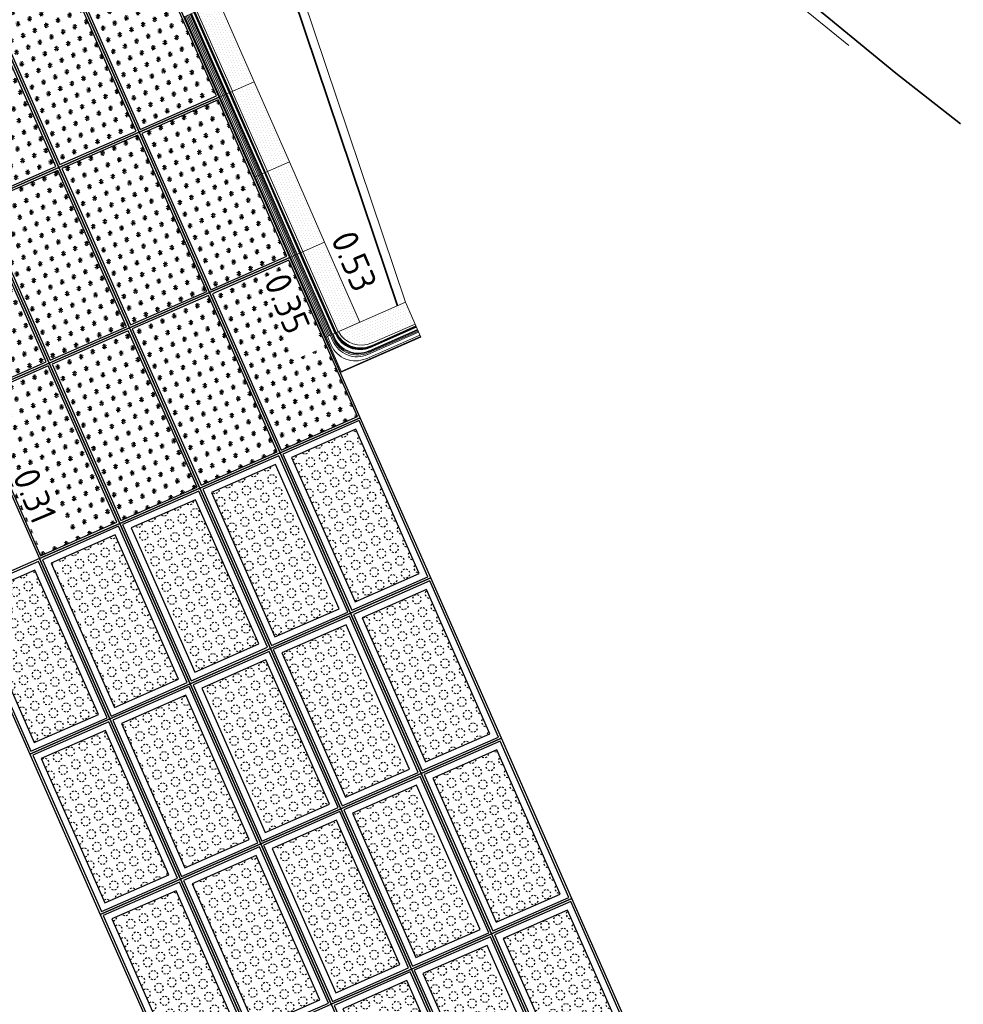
# Model space of a CAD drawing. Header units: metres. Extents: x 5472 to 110055, y 1070 to 521377.
# Tile 11 of 28: x 109171 to 109182, y 521091 to 521102. Entities that reach past the tile are written whole.
import ezdxf

# ---------------------------------------------------------------- set-up
doc = ezdxf.new("R2010")
doc.units = ezdxf.units.M
doc.linetypes.add('VH-OPSLUITBAND-SO', pattern=[10, 4, -2, 2, -2])
doc.linetypes.add('VH-OPSLUITBAND_80X200', pattern=[14, 8, -2, 2, -2])
for name, color, linetype, lineweight in [('N-WE-VH-BEDRIJFSVLOERPLAAT_BETON_SIMBETON-S', 148, 'Continuous', 25), ('N-WE-VH-HOOGTELABEL-T30', 160, 'Continuous', 35), ('N-WE-VH-KANTOPSLUITING_ACHTERKANTBAND-GD', 50, 'Continuous', 50), ('N-WE-VH-KANTOPSLUITING_BUSHALTEBAND-GD', 30, 'Continuous', 50), ('N-WE-VH-KANTOPSLUITING_OPSLUITBAND_100X200-G', 150, 'VH-OPSLUITBAND-SO', 35), ('N-WE-VH-M', 7, 'Continuous', 18)]:
    doc.layers.add(name, color=color, linetype=linetype, lineweight=lineweight)
doc.styles.add('NLCS-ISO', font='NLCS-ISO.ttf')
doc.styles.add('NLCS-ISO-M200-T25', font='NLCS-ISO.ttf', dxfattribs={"height": 0.5})
doc.dimstyles.new('NLCS-M200-T25-PIJL_L2_H2', dxfattribs={"dimscale": 0.2, "dimtxt": 0.5, "dimasz": 2.5, "dimexe": 2, "dimexo": 2, "dimgap": 0.7, "dimtad": 1, "dimrnd": 0.05, "dimzin": 0, "dimdsep": 46, "dimtxsty": 'NLCS-ISO-M200-T25', "dimcen": 0, "dimdle": 2, "dimclrd": 256, "dimclre": 256, "dimclrt": 256, "dimazin": 0, "dimtfac": 1, "dimtofl": 0, "dimtmove": 0, "dimatfit": 3, "dimfxl": 2, "dimfxlon": 1, "dimtfillclr": 256, "dimtolj": 1, "dimtzin": 0, "dimlwd": -1, "dimlwe": -1, "dimarcsym": 0})

# ---------------------------------------------------------------- blocks, each defined once
blk = doc.blocks.new('LEICON-BHB-MIDDEN')
at = {"color": 0, "lineweight": 5}
blk.add_lwpolyline([(0, 0), (1, 0), (1, 0.4343220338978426), (0, 0.4343220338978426)], close=True, dxfattribs=at)
for points in [[(0.0275423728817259, 0.4088983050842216), (0.0275423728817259, 0.4088983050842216)], [(0.0275423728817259, 0.3453389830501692), (0.0275423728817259, 0.3453389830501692)], [(0.04449152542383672, 0.3771186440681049), (0.04449152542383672, 0.3771186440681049)], [(0.05932203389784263, 0.4088983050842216), (0.05932203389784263, 0.4088983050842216)], [(0.05932203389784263, 0.3453389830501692), (0.05932203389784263, 0.3453389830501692)], [(0.07627118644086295, 0.3771186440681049), (0.07627118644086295, 0.3771186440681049)], [(0.09110169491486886, 0.4088983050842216), (0.09110169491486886, 0.4088983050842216)], [(0.09110169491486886, 0.3453389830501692), (0.09110169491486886, 0.3453389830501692)], [(0.1080508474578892, 0.3771186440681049), (0.1080508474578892, 0.3771186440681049)], [(0.1228813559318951, 0.4088983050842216), (0.1228813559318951, 0.4088983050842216)], [(0.1228813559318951, 0.3453389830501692), (0.1228813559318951, 0.3453389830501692)], [(0.1398305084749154, 0.3771186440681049), (0.1398305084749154, 0.3771186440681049)], [(0.1546610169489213, 0.4088983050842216), (0.1546610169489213, 0.4088983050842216)], [(0.1546610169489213, 0.3453389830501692), (0.1546610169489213, 0.3453389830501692)], [(0.1716101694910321, 0.3771186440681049), (0.1716101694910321, 0.3771186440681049)], [(0.1864406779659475, 0.4088983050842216), (0.1864406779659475, 0.4088983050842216)], [(0.1864406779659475, 0.3453389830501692), (0.1864406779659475, 0.3453389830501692)], [(0.2033898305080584, 0.3771186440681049), (0.2033898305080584, 0.3771186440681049)], [(0.2182203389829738, 0.4088983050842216), (0.2182203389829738, 0.4088983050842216)], [(0.2182203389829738, 0.3453389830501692), (0.2182203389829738, 0.3453389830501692)], [(0.2351694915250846, 0.3771186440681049), (0.2351694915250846, 0.3771186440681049)], [(0.25, 0.4088983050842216), (0.25, 0.4088983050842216)], [(0.25, 0.3453389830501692), (0.25, 0.3453389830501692)], [(0.2669491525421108, 0.3771186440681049), (0.2669491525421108, 0.3771186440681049)], [(0.2817796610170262, 0.4088983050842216), (0.2817796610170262, 0.4088983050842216)], [(0.2817796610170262, 0.3453389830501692), (0.2817796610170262, 0.3453389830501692)], [(0.2987288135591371, 0.3771186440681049), (0.2987288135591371, 0.3771186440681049)], [(0.3135593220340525, 0.4088983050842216), (0.3135593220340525, 0.4088983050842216)], [(0.3135593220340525, 0.3453389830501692), (0.3135593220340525, 0.3453389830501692)], [(0.3305084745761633, 0.3771186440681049), (0.3305084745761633, 0.3771186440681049)], [(0.3453389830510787, 0.4088983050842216), (0.3453389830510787, 0.4088983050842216)], [(0.3453389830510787, 0.3453389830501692), (0.3453389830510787, 0.3453389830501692)], [(0.3622881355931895, 0.3771186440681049), (0.3622881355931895, 0.3771186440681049)], [(0.3771186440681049, 0.4088983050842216), (0.3771186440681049, 0.4088983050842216)], [(0.3771186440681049, 0.3453389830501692), (0.3771186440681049, 0.3453389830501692)], [(0.3940677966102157, 0.3771186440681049), (0.3940677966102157, 0.3771186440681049)], [(0.4088983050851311, 0.4088983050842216), (0.4088983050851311, 0.4088983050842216)], [(0.4088983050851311, 0.3453389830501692), (0.4088983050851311, 0.3453389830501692)], [(0.425847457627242, 0.3771186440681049), (0.425847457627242, 0.3771186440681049)], [(0.4406779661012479, 0.4088983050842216), (0.4406779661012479, 0.4088983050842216)], [(0.4406779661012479, 0.3453389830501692), (0.4406779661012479, 0.3453389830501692)], [(0.4576271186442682, 0.3771186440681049), (0.4576271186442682, 0.3771186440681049)], [(0.4724576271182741, 0.4088983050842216), (0.4724576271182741, 0.4088983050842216)], [(0.4724576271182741, 0.3453389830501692), (0.4724576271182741, 0.3453389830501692)], [(0.4894067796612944, 0.3771186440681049), (0.4894067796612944, 0.3771186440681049)], [(0.5042372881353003, 0.4088983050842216), (0.5042372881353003, 0.4088983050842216)], [(0.5042372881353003, 0.3453389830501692), (0.5042372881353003, 0.3453389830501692)], [(0.5211864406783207, 0.3771186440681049), (0.5211864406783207, 0.3771186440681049)], [(0.5360169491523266, 0.4088983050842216), (0.5360169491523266, 0.4088983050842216)], [(0.5360169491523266, 0.3453389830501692), (0.5360169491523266, 0.3453389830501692)], [(0.5529661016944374, 0.3771186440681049), (0.5529661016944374, 0.3771186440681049)], [(0.5677966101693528, 0.4088983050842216), (0.5677966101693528, 0.4088983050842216)], [(0.5677966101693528, 0.3453389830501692), (0.5677966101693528, 0.3453389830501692)], [(0.5847457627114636, 0.3771186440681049), (0.5847457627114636, 0.3771186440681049)], [(0.599576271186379, 0.4088983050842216), (0.599576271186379, 0.4088983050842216)], [(0.599576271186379, 0.3453389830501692), (0.599576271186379, 0.3453389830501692)], [(0.6165254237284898, 0.3771186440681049), (0.6165254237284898, 0.3771186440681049)], [(0.6313559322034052, 0.4088983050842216), (0.6313559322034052, 0.4088983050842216)], [(0.6313559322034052, 0.3453389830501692), (0.6313559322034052, 0.3453389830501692)], [(0.6483050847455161, 0.3771186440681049), (0.6483050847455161, 0.3771186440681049)], [(0.6631355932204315, 0.4088983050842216), (0.6631355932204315, 0.4088983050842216)], [(0.6631355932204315, 0.3453389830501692), (0.6631355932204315, 0.3453389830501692)], [(0.6800847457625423, 0.3771186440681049), (0.6800847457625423, 0.3771186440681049)], [(0.6949152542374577, 0.4088983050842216), (0.6949152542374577, 0.4088983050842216)], [(0.6949152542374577, 0.3453389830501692), (0.6949152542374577, 0.3453389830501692)], [(0.7118644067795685, 0.3771186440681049), (0.7118644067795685, 0.3771186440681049)], [(0.7266949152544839, 0.4088983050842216), (0.7266949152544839, 0.4088983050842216)], [(0.7266949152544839, 0.3453389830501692), (0.7266949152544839, 0.3453389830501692)], [(0.7436440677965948, 0.3771186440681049), (0.7436440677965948, 0.3771186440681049)], [(0.7584745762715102, 0.4088983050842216), (0.7584745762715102, 0.4088983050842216)], [(0.7584745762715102, 0.3453389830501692), (0.7584745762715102, 0.3453389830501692)], [(0.775423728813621, 0.3771186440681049), (0.775423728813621, 0.3771186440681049)], [(0.7902542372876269, 0.4088983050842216), (0.7902542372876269, 0.4088983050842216)], [(0.7902542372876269, 0.3453389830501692), (0.7902542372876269, 0.3453389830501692)], [(0.8072033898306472, 0.3771186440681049), (0.8072033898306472, 0.3771186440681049)], [(0.8220338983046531, 0.4088983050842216), (0.8220338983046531, 0.4088983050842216)], [(0.8220338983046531, 0.3453389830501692), (0.8220338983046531, 0.3453389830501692)], [(0.8389830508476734, 0.3771186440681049), (0.8389830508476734, 0.3771186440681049)], [(0.8538135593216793, 0.4088983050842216), (0.8538135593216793, 0.4088983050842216)], [(0.8538135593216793, 0.3453389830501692), (0.8538135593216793, 0.3453389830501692)], [(0.8707627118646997, 0.3771186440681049), (0.8707627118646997, 0.3771186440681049)], [(0.8855932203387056, 0.4088983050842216), (0.8855932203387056, 0.4088983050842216)], [(0.8855932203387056, 0.3453389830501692), (0.8855932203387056, 0.3453389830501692)], [(0.9025423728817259, 0.3771186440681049), (0.9025423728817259, 0.3771186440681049)], [(0.9173728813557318, 0.4088983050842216), (0.9173728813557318, 0.4088983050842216)], [(0.9173728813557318, 0.3453389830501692), (0.9173728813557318, 0.3453389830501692)], [(0.9343220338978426, 0.3771186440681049), (0.9343220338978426, 0.3771186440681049)], [(0.949152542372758, 0.4088983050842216), (0.949152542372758, 0.4088983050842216)], [(0.949152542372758, 0.3453389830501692), (0.949152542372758, 0.3453389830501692)], [(0.9661016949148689, 0.3771186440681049), (0.9661016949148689, 0.3771186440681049)], [(0.9809322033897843, 0.4088983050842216), (0.9809322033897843, 0.4088983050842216)], [(0.9809322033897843, 0.3453389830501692), (0.9809322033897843, 0.3453389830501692)], [(0.9978813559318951, 0.3771186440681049), (0.9978813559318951, 0.3771186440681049)], [(0.0275423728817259, 0.2817796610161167), (0.0275423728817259, 0.2817796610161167)], [(0.04449152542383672, 0.3135593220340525), (0.04449152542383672, 0.3135593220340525)], [(0.04449152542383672, 0.25), (0.04449152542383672, 0.25)], [(0.05932203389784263, 0.2817796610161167), (0.05932203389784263, 0.2817796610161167)], [(0.07627118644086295, 0.3135593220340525), (0.07627118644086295, 0.3135593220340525)], [(0.07627118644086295, 0.25), (0.07627118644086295, 0.25)], [(0.09110169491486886, 0.2817796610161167), (0.09110169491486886, 0.2817796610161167)], [(0.1080508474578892, 0.3135593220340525), (0.1080508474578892, 0.3135593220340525)], [(0.1080508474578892, 0.25), (0.1080508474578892, 0.25)], [(0.1228813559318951, 0.2817796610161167), (0.1228813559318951, 0.2817796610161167)], [(0.1398305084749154, 0.3135593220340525), (0.1398305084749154, 0.3135593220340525)], [(0.1398305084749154, 0.25), (0.1398305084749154, 0.25)], [(0.1546610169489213, 0.2817796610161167), (0.1546610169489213, 0.2817796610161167)], [(0.1716101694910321, 0.3135593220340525), (0.1716101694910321, 0.3135593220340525)], [(0.1716101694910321, 0.25), (0.1716101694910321, 0.25)], [(0.1864406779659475, 0.2817796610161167), (0.1864406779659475, 0.2817796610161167)], [(0.2033898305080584, 0.3135593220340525), (0.2033898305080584, 0.3135593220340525)], [(0.2033898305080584, 0.25), (0.2033898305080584, 0.25)], [(0.2182203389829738, 0.2817796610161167), (0.2182203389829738, 0.2817796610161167)], [(0.2351694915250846, 0.3135593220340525), (0.2351694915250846, 0.3135593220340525)], [(0.2351694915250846, 0.25), (0.2351694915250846, 0.25)], [(0.25, 0.2817796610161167), (0.25, 0.2817796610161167)], [(0.2669491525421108, 0.3135593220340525), (0.2669491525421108, 0.3135593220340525)], [(0.2669491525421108, 0.25), (0.2669491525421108, 0.25)], [(0.2817796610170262, 0.2817796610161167), (0.2817796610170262, 0.2817796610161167)], [(0.2987288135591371, 0.3135593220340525), (0.2987288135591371, 0.3135593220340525)], [(0.2987288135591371, 0.25), (0.2987288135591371, 0.25)], [(0.3135593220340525, 0.2817796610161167), (0.3135593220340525, 0.2817796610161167)], [(0.3305084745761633, 0.3135593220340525), (0.3305084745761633, 0.3135593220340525)], [(0.3305084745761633, 0.25), (0.3305084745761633, 0.25)], [(0.3453389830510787, 0.2817796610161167), (0.3453389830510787, 0.2817796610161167)], [(0.3622881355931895, 0.3135593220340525), (0.3622881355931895, 0.3135593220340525)], [(0.3622881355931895, 0.25), (0.3622881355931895, 0.25)], [(0.3771186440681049, 0.2817796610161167), (0.3771186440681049, 0.2817796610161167)], [(0.3940677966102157, 0.3135593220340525), (0.3940677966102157, 0.3135593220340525)], [(0.3940677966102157, 0.25), (0.3940677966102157, 0.25)], [(0.4088983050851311, 0.2817796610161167), (0.4088983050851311, 0.2817796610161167)], [(0.425847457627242, 0.3135593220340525), (0.425847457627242, 0.3135593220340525)], [(0.425847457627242, 0.25), (0.425847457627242, 0.25)], [(0.4406779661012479, 0.2817796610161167), (0.4406779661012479, 0.2817796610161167)], [(0.4576271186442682, 0.3135593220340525), (0.4576271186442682, 0.3135593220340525)], [(0.4576271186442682, 0.25), (0.4576271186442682, 0.25)], [(0.4724576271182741, 0.2817796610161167), (0.4724576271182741, 0.2817796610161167)], [(0.4894067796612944, 0.3135593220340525), (0.4894067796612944, 0.3135593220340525)], [(0.4894067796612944, 0.25), (0.4894067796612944, 0.25)], [(0.5042372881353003, 0.2817796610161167), (0.5042372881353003, 0.2817796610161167)], [(0.5211864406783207, 0.3135593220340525), (0.5211864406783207, 0.3135593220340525)], [(0.5211864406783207, 0.25), (0.5211864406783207, 0.25)], [(0.5360169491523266, 0.2817796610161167), (0.5360169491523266, 0.2817796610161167)], [(0.5529661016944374, 0.3135593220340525), (0.5529661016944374, 0.3135593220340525)], [(0.5529661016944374, 0.25), (0.5529661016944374, 0.25)], [(0.5677966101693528, 0.2817796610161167), (0.5677966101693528, 0.2817796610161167)], [(0.5847457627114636, 0.3135593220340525), (0.5847457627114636, 0.3135593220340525)], [(0.5847457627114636, 0.25), (0.5847457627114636, 0.25)], [(0.599576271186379, 0.2817796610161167), (0.599576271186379, 0.2817796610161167)], [(0.6165254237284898, 0.3135593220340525), (0.6165254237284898, 0.3135593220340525)], [(0.6165254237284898, 0.25), (0.6165254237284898, 0.25)], [(0.6313559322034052, 0.2817796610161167), (0.6313559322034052, 0.2817796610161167)], [(0.6483050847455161, 0.3135593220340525), (0.6483050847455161, 0.3135593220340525)], [(0.6483050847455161, 0.25), (0.6483050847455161, 0.25)], [(0.6631355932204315, 0.2817796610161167), (0.6631355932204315, 0.2817796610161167)], [(0.6800847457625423, 0.3135593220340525), (0.6800847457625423, 0.3135593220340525)], [(0.6800847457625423, 0.25), (0.6800847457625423, 0.25)], [(0.6949152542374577, 0.2817796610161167), (0.6949152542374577, 0.2817796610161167)], [(0.7118644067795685, 0.3135593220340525), (0.7118644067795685, 0.3135593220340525)], [(0.7118644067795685, 0.25), (0.7118644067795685, 0.25)], [(0.7266949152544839, 0.2817796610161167), (0.7266949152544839, 0.2817796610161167)], [(0.7436440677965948, 0.3135593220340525), (0.7436440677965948, 0.3135593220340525)], [(0.7436440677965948, 0.25), (0.7436440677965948, 0.25)], [(0.7584745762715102, 0.2817796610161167), (0.7584745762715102, 0.2817796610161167)], [(0.775423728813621, 0.3135593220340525), (0.775423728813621, 0.3135593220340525)], [(0.775423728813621, 0.25), (0.775423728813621, 0.25)], [(0.7902542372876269, 0.2817796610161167), (0.7902542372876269, 0.2817796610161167)], [(0.8072033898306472, 0.3135593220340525), (0.8072033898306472, 0.3135593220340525)], [(0.8072033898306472, 0.25), (0.8072033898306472, 0.25)], [(0.8220338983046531, 0.2817796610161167), (0.8220338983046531, 0.2817796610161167)], [(0.8389830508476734, 0.3135593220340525), (0.8389830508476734, 0.3135593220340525)], [(0.8389830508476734, 0.25), (0.8389830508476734, 0.25)], [(0.8538135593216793, 0.2817796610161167), (0.8538135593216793, 0.2817796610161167)], [(0.8707627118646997, 0.3135593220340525), (0.8707627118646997, 0.3135593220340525)], [(0.8707627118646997, 0.25), (0.8707627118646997, 0.25)], [(0.8855932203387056, 0.2817796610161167), (0.8855932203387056, 0.2817796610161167)], [(0.9025423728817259, 0.3135593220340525), (0.9025423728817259, 0.3135593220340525)], [(0.9025423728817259, 0.25), (0.9025423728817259, 0.25)], [(0.9173728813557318, 0.2817796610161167), (0.9173728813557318, 0.2817796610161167)], [(0.9343220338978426, 0.3135593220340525), (0.9343220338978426, 0.3135593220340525)], [(0.9343220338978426, 0.25), (0.9343220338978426, 0.25)], [(0.949152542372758, 0.2817796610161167), (0.949152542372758, 0.2817796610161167)], [(0.9661016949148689, 0.3135593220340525), (0.9661016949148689, 0.3135593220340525)], [(0.9661016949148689, 0.25), (0.9661016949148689, 0.25)], [(0.9809322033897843, 0.2817796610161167), (0.9809322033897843, 0.2817796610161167)], [(0.9978813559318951, 0.3135593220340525), (0.9978813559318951, 0.3135593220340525)], [(0.9978813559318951, 0.25), (0.9978813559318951, 0.25)], [(1, 0.1631355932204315), (0, 0.1610169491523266)], [(1, 0.1377118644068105), (0, 0.1377118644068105)], [(1, 0.1334745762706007), (0, 0.1334745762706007)], [(1, 0.1292372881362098), (0, 0.1292372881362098)], [(1, 0.1271186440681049), (0, 0.1271186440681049)], [(1, 0.125), (0, 0.125)], [(1, 0.1228813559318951), (0, 0.1228813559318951)], [(0.0275423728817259, 0.2182203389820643), (0.0275423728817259, 0.2182203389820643)], [(0.04449152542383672, 0.1864406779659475), (0.04449152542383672, 0.1864406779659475)], [(0.05932203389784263, 0.2182203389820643), (0.05932203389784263, 0.2182203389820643)], [(0.07627118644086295, 0.1864406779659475), (0.07627118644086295, 0.1864406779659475)], [(0.09110169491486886, 0.2182203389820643), (0.09110169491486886, 0.2182203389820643)], [(0.1080508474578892, 0.1864406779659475), (0.1080508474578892, 0.1864406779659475)], [(0.1228813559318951, 0.2182203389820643), (0.1228813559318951, 0.2182203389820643)], [(0.1398305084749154, 0.1864406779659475), (0.1398305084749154, 0.1864406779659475)], [(0.1546610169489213, 0.2182203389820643), (0.1546610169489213, 0.2182203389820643)], [(0.1716101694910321, 0.1864406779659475), (0.1716101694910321, 0.1864406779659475)], [(0.1864406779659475, 0.2182203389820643), (0.1864406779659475, 0.2182203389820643)], [(0.2033898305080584, 0.1864406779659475), (0.2033898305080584, 0.1864406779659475)], [(0.2182203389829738, 0.2182203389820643), (0.2182203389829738, 0.2182203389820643)], [(0.2351694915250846, 0.1864406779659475), (0.2351694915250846, 0.1864406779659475)], [(0.25, 0.2182203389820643), (0.25, 0.2182203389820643)], [(0.2669491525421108, 0.1864406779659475), (0.2669491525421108, 0.1864406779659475)], [(0.2817796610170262, 0.2182203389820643), (0.2817796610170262, 0.2182203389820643)], [(0.2987288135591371, 0.1864406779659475), (0.2987288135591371, 0.1864406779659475)], [(0.3135593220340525, 0.2182203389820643), (0.3135593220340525, 0.2182203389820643)], [(0.3305084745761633, 0.1864406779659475), (0.3305084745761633, 0.1864406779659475)], [(0.3453389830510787, 0.2182203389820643), (0.3453389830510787, 0.2182203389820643)], [(0.3622881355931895, 0.1864406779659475), (0.3622881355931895, 0.1864406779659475)], [(0.3771186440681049, 0.2182203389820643), (0.3771186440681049, 0.2182203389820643)], [(0.3940677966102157, 0.1864406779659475), (0.3940677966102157, 0.1864406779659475)], [(0.4088983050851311, 0.2182203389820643), (0.4088983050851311, 0.2182203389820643)], [(0.425847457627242, 0.1864406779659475), (0.425847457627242, 0.1864406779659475)], [(0.4406779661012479, 0.2182203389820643), (0.4406779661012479, 0.2182203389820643)], [(0.4576271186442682, 0.1864406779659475), (0.4576271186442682, 0.1864406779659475)], [(0.4724576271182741, 0.2182203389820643), (0.4724576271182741, 0.2182203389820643)], [(0.4894067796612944, 0.1864406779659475), (0.4894067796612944, 0.1864406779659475)], [(0.5042372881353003, 0.2182203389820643), (0.5042372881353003, 0.2182203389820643)], [(0.5211864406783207, 0.1864406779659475), (0.5211864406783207, 0.1864406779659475)], [(0.5360169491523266, 0.2182203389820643), (0.5360169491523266, 0.2182203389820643)], [(0.5529661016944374, 0.1864406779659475), (0.5529661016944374, 0.1864406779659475)], [(0.5677966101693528, 0.2182203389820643), (0.5677966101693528, 0.2182203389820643)], [(0.5847457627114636, 0.1864406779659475), (0.5847457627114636, 0.1864406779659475)], [(0.599576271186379, 0.2182203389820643), (0.599576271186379, 0.2182203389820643)], [(0.6165254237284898, 0.1864406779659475), (0.6165254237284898, 0.1864406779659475)], [(0.6313559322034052, 0.2182203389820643), (0.6313559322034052, 0.2182203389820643)], [(0.6483050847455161, 0.1864406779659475), (0.6483050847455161, 0.1864406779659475)], [(0.6631355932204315, 0.2182203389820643), (0.6631355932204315, 0.2182203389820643)], [(0.6800847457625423, 0.1864406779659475), (0.6800847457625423, 0.1864406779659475)], [(0.6949152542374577, 0.2182203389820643), (0.6949152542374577, 0.2182203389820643)], [(0.7118644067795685, 0.1864406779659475), (0.7118644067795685, 0.1864406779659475)], [(0.7266949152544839, 0.2182203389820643), (0.7266949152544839, 0.2182203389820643)], [(0.7436440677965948, 0.1864406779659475), (0.7436440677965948, 0.1864406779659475)], [(0.7584745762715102, 0.2182203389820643), (0.7584745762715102, 0.2182203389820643)], [(0.775423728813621, 0.1864406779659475), (0.775423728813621, 0.1864406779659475)], [(0.7902542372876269, 0.2182203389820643), (0.7902542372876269, 0.2182203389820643)], [(0.8072033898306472, 0.1864406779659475), (0.8072033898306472, 0.1864406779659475)], [(0.8220338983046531, 0.2182203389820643), (0.8220338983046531, 0.2182203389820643)], [(0.8389830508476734, 0.1864406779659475), (0.8389830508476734, 0.1864406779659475)], [(0.8538135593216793, 0.2182203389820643), (0.8538135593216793, 0.2182203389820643)], [(0.8707627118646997, 0.1864406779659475), (0.8707627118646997, 0.1864406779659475)], [(0.8855932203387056, 0.2182203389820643), (0.8855932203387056, 0.2182203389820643)], [(0.9025423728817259, 0.1864406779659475), (0.9025423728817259, 0.1864406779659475)], [(0.9173728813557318, 0.2182203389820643), (0.9173728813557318, 0.2182203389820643)], [(0.9343220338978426, 0.1864406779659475), (0.9343220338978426, 0.1864406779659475)], [(0.949152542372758, 0.2182203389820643), (0.949152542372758, 0.2182203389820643)], [(0.9661016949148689, 0.1864406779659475), (0.9661016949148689, 0.1864406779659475)], [(0.9809322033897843, 0.2182203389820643), (0.9809322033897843, 0.2182203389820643)], [(0.9978813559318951, 0.1864406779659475), (0.9978813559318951, 0.1864406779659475)], [(1, 0.09322033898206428), (0, 0.09322033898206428)], [(1, 0.08686440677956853), (0, 0.08686440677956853)], [(1, 0.07627118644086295), (0, 0.07627118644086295)], [(1, 0.06144067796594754), (0, 0.06144067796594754)], [(1, 0.04449152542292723), (0, 0.04449152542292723)], [(1, 0.02542372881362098), (0, 0.02542372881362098)], [(1, 0.008474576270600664), (0, 0.008474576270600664)], [(0, 0.006355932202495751), (1, 0.006355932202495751)], [(1, 0.004237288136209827), (0, 0.004237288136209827)], [(0, 0.004237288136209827), (1, 0.004237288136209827)]]:
    blk.add_lwpolyline(points, dxfattribs=at)
blk = doc.blocks.new('LEICON-BHB-EIND-ROND-LINKS')
at = {"color": 0, "lineweight": 5}
for points in [[(0, 0.4364406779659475), (0, 0), (1.002118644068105, 0), (1.002118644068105, 0.4364406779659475)], [(0.1313559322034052, 0.4279661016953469), (0.1313559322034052, 0.4364406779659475)]]:
    blk.add_lwpolyline(points, close=True, dxfattribs=at)
for points in [[(1.002118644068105, 0.008474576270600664), (0.01271186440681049, 0.008474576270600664), (0.01271186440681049, 0.4364406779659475)], [(0.02966101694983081, 0.3262711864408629), (0.02966101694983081, 0.4364406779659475)], [(0.06567796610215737, 0.4364406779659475), (0.06567796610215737, 0.3622881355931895)], [(0.08050847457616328, 0.4364406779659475), (0.08050847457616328, 0.3771186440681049)], [(0.09110169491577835, 0.4364406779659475), (0.09110169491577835, 0.3877118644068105)], [(0.09957627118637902, 0.4364406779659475), (0.09957627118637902, 0.3940677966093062)], [(0.1271186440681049, 0.4364406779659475), (0.1271186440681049, 0.4237288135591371)], [(0.1292372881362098, 0.4364406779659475), (0.1292372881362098, 0.425847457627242)], [(0.1355932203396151, 0.4364406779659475), (0.1355932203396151, 0.4322033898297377)], [(0.1377118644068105, 0.4364406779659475), (0.1377118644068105, 0.4343220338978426)], [(0.175847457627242, 0.4131355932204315), (0.175847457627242, 0.4131355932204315)], [(0.1906779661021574, 0.3813559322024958), (0.1906779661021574, 0.3813559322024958)], [(0.2076271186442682, 0.4131355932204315), (0.2076271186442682, 0.4131355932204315)], [(0.2076271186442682, 0.349576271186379), (0.2076271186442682, 0.349576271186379)], [(0.2224576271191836, 0.3813559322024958), (0.2224576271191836, 0.3813559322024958)], [(0.2394067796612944, 0.4131355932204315), (0.2394067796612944, 0.4131355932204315)], [(0.2394067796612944, 0.349576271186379), (0.2394067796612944, 0.349576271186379)], [(0.2542372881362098, 0.3813559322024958), (0.2542372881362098, 0.3813559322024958)], [(0.2711864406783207, 0.4131355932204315), (0.2711864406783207, 0.4131355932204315)], [(0.2711864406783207, 0.349576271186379), (0.2711864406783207, 0.349576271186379)], [(0.2860169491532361, 0.3813559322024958), (0.2860169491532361, 0.3813559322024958)], [(0.3029661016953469, 0.4131355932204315), (0.3029661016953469, 0.4131355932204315)], [(0.3029661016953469, 0.349576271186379), (0.3029661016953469, 0.349576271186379)], [(0.3177966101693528, 0.3813559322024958), (0.3177966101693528, 0.3813559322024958)], [(0.3347457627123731, 0.4131355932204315), (0.3347457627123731, 0.4131355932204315)], [(0.3347457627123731, 0.349576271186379), (0.3347457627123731, 0.349576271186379)], [(0.349576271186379, 0.3813559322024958), (0.349576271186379, 0.3813559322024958)], [(0.3665254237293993, 0.4131355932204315), (0.3665254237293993, 0.4131355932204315)], [(0.3665254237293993, 0.349576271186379), (0.3665254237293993, 0.349576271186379)], [(0.3813559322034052, 0.3813559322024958), (0.3813559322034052, 0.3813559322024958)], [(0.3983050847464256, 0.4131355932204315), (0.3983050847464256, 0.4131355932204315)], [(0.3983050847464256, 0.349576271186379), (0.3983050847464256, 0.349576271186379)], [(0.4131355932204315, 0.3813559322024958), (0.4131355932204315, 0.3813559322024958)], [(0.4300847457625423, 0.4131355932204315), (0.4300847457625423, 0.4131355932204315)], [(0.4300847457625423, 0.349576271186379), (0.4300847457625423, 0.349576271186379)], [(0.4449152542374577, 0.3813559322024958), (0.4449152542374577, 0.3813559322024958)], [(0.4618644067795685, 0.4131355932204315), (0.4618644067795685, 0.4131355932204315)], [(0.4618644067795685, 0.349576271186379), (0.4618644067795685, 0.349576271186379)], [(0.4766949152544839, 0.3813559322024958), (0.4766949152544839, 0.3813559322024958)], [(0.4936440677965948, 0.4131355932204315), (0.4936440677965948, 0.4131355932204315)], [(0.4936440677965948, 0.349576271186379), (0.4936440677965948, 0.349576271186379)], [(0.5084745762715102, 0.3813559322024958), (0.5084745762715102, 0.3813559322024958)], [(0.525423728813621, 0.4131355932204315), (0.525423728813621, 0.4131355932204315)], [(0.525423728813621, 0.349576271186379), (0.525423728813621, 0.349576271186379)], [(0.5402542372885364, 0.3813559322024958), (0.5402542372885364, 0.3813559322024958)], [(0.5572033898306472, 0.4131355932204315), (0.5572033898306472, 0.4131355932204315)], [(0.5572033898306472, 0.349576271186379), (0.5572033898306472, 0.349576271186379)], [(0.5720338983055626, 0.3813559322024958), (0.5720338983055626, 0.3813559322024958)], [(0.5889830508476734, 0.4131355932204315), (0.5889830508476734, 0.4131355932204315)], [(0.5889830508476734, 0.349576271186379), (0.5889830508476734, 0.349576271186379)], [(0.6038135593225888, 0.3813559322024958), (0.6038135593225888, 0.3813559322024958)], [(0.6207627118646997, 0.4131355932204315), (0.6207627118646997, 0.4131355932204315)], [(0.6207627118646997, 0.349576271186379), (0.6207627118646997, 0.349576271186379)], [(0.6355932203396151, 0.3813559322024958), (0.6355932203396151, 0.3813559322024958)], [(0.6525423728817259, 0.4131355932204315), (0.6525423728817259, 0.4131355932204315)], [(0.6525423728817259, 0.349576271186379), (0.6525423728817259, 0.349576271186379)], [(0.6673728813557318, 0.3813559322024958), (0.6673728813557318, 0.3813559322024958)], [(0.6843220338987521, 0.4131355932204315), (0.6843220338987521, 0.4131355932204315)], [(0.6843220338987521, 0.349576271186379), (0.6843220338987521, 0.349576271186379)], [(0.699152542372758, 0.3813559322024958), (0.699152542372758, 0.3813559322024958)], [(0.7161016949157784, 0.4131355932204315), (0.7161016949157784, 0.4131355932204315)], [(0.7161016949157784, 0.349576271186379), (0.7161016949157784, 0.349576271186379)], [(0.7309322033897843, 0.3813559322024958), (0.7309322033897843, 0.3813559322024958)], [(0.7478813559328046, 0.4131355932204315), (0.7478813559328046, 0.4131355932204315)], [(0.7478813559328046, 0.349576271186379), (0.7478813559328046, 0.349576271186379)], [(0.7627118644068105, 0.3813559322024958), (0.7627118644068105, 0.3813559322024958)], [(0.7796610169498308, 0.4131355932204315), (0.7796610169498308, 0.4131355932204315)], [(0.7796610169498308, 0.349576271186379), (0.7796610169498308, 0.349576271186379)], [(0.7944915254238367, 0.3813559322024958), (0.7944915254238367, 0.3813559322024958)], [(0.8114406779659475, 0.4131355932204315), (0.8114406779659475, 0.4131355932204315)], [(0.8114406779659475, 0.349576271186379), (0.8114406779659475, 0.349576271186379)], [(0.826271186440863, 0.3813559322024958), (0.826271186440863, 0.3813559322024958)], [(0.8432203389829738, 0.4131355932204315), (0.8432203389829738, 0.4131355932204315)], [(0.8432203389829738, 0.349576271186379), (0.8432203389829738, 0.349576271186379)], [(0.8580508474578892, 0.3813559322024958), (0.8580508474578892, 0.3813559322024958)], [(0.875, 0.4131355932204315), (0.875, 0.4131355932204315)], [(0.875, 0.349576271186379), (0.875, 0.349576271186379)], [(0.8898305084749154, 0.3813559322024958), (0.8898305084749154, 0.3813559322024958)], [(0.9067796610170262, 0.4131355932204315), (0.9067796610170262, 0.4131355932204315)], [(0.9067796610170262, 0.349576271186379), (0.9067796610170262, 0.349576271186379)], [(0.9216101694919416, 0.3813559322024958), (0.9216101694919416, 0.3813559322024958)], [(0.9385593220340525, 0.4131355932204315), (0.9385593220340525, 0.4131355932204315)], [(0.9385593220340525, 0.349576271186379), (0.9385593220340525, 0.349576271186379)], [(0.9533898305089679, 0.3813559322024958), (0.9533898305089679, 0.3813559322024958)], [(0.9703389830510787, 0.4131355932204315), (0.9703389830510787, 0.4131355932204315)], [(0.9703389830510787, 0.349576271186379), (0.9703389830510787, 0.349576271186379)], [(0.9851694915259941, 0.3813559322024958), (0.9851694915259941, 0.3813559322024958)], [(0.2224576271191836, 0.3177966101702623), (0.2224576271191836, 0.3177966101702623)], [(0.2394067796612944, 0.2860169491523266), (0.2394067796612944, 0.2860169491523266)], [(0.2542372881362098, 0.3177966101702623), (0.2542372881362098, 0.3177966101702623)], [(0.2542372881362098, 0.2542372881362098), (0.2542372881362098, 0.2542372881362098)], [(0.2711864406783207, 0.2860169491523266), (0.2711864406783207, 0.2860169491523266)], [(0.2860169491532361, 0.3177966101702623), (0.2860169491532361, 0.3177966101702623)], [(0.2860169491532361, 0.2542372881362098), (0.2860169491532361, 0.2542372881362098)], [(0.3029661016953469, 0.2860169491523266), (0.3029661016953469, 0.2860169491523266)], [(0.3177966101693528, 0.3177966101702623), (0.3177966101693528, 0.3177966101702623)], [(0.3177966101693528, 0.2542372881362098), (0.3177966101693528, 0.2542372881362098)], [(0.3347457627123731, 0.2860169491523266), (0.3347457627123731, 0.2860169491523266)], [(0.349576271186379, 0.3177966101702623), (0.349576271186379, 0.3177966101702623)], [(0.349576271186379, 0.2542372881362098), (0.349576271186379, 0.2542372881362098)], [(0.3665254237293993, 0.2860169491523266), (0.3665254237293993, 0.2860169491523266)], [(0.3813559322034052, 0.3177966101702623), (0.3813559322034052, 0.3177966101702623)], [(0.3813559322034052, 0.2542372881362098), (0.3813559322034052, 0.2542372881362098)], [(0.3983050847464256, 0.2860169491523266), (0.3983050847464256, 0.2860169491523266)], [(0.4131355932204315, 0.3177966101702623), (0.4131355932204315, 0.3177966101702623)], [(0.4131355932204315, 0.2542372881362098), (0.4131355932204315, 0.2542372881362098)], [(0.4300847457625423, 0.2860169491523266), (0.4300847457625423, 0.2860169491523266)], [(0.4449152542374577, 0.3177966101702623), (0.4449152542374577, 0.3177966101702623)], [(0.4449152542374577, 0.2542372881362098), (0.4449152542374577, 0.2542372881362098)], [(0.4618644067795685, 0.2860169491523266), (0.4618644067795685, 0.2860169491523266)], [(0.4766949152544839, 0.3177966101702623), (0.4766949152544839, 0.3177966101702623)], [(0.4766949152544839, 0.2542372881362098), (0.4766949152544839, 0.2542372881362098)], [(0.4936440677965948, 0.2860169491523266), (0.4936440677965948, 0.2860169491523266)], [(0.5084745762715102, 0.3177966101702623), (0.5084745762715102, 0.3177966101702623)], [(0.5084745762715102, 0.2542372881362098), (0.5084745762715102, 0.2542372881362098)], [(0.525423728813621, 0.2860169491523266), (0.525423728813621, 0.2860169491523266)], [(0.5402542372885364, 0.3177966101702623), (0.5402542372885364, 0.3177966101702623)], [(0.5402542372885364, 0.2542372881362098), (0.5402542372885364, 0.2542372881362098)], [(0.5572033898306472, 0.2860169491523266), (0.5572033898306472, 0.2860169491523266)], [(0.5720338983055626, 0.3177966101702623), (0.5720338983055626, 0.3177966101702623)], [(0.5720338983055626, 0.2542372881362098), (0.5720338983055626, 0.2542372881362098)], [(0.5889830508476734, 0.2860169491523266), (0.5889830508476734, 0.2860169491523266)], [(0.6038135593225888, 0.3177966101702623), (0.6038135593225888, 0.3177966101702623)], [(0.6038135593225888, 0.2542372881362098), (0.6038135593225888, 0.2542372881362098)], [(0.6207627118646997, 0.2860169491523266), (0.6207627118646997, 0.2860169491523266)], [(0.6355932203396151, 0.3177966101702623), (0.6355932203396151, 0.3177966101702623)], [(0.6355932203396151, 0.2542372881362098), (0.6355932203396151, 0.2542372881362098)], [(0.6525423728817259, 0.2860169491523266), (0.6525423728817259, 0.2860169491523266)], [(0.6673728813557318, 0.3177966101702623), (0.6673728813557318, 0.3177966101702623)], [(0.6673728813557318, 0.2542372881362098), (0.6673728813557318, 0.2542372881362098)], [(0.6843220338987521, 0.2860169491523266), (0.6843220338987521, 0.2860169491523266)], [(0.699152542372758, 0.3177966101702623), (0.699152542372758, 0.3177966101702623)], [(0.699152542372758, 0.2542372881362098), (0.699152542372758, 0.2542372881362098)], [(0.7161016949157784, 0.2860169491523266), (0.7161016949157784, 0.2860169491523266)], [(0.7309322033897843, 0.3177966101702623), (0.7309322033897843, 0.3177966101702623)], [(0.7309322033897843, 0.2542372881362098), (0.7309322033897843, 0.2542372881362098)], [(0.7478813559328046, 0.2860169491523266), (0.7478813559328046, 0.2860169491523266)], [(0.7627118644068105, 0.3177966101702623), (0.7627118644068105, 0.3177966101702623)], [(0.7627118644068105, 0.2542372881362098), (0.7627118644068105, 0.2542372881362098)], [(0.7796610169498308, 0.2860169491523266), (0.7796610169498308, 0.2860169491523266)], [(0.7944915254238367, 0.3177966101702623), (0.7944915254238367, 0.3177966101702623)], [(0.7944915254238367, 0.2542372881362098), (0.7944915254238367, 0.2542372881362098)], [(0.8114406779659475, 0.2860169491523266), (0.8114406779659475, 0.2860169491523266)], [(0.826271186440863, 0.3177966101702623), (0.826271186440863, 0.3177966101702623)], [(0.826271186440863, 0.2542372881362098), (0.826271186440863, 0.2542372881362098)], [(0.8432203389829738, 0.2860169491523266), (0.8432203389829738, 0.2860169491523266)], [(0.8580508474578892, 0.3177966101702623), (0.8580508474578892, 0.3177966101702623)], [(0.8580508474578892, 0.2542372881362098), (0.8580508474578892, 0.2542372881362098)], [(0.875, 0.2860169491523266), (0.875, 0.2860169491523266)], [(0.8898305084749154, 0.3177966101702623), (0.8898305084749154, 0.3177966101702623)], [(0.8898305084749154, 0.2542372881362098), (0.8898305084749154, 0.2542372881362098)], [(0.9067796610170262, 0.2860169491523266), (0.9067796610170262, 0.2860169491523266)], [(0.9216101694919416, 0.3177966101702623), (0.9216101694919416, 0.3177966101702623)], [(0.9216101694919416, 0.2542372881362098), (0.9216101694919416, 0.2542372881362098)], [(0.9385593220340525, 0.2860169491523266), (0.9385593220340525, 0.2860169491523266)], [(0.9533898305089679, 0.3177966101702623), (0.9533898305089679, 0.3177966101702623)], [(0.9533898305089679, 0.2542372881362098), (0.9533898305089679, 0.2542372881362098)], [(0.9703389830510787, 0.2860169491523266), (0.9703389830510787, 0.2860169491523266)], [(0.9851694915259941, 0.3177966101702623), (0.9851694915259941, 0.3177966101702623)], [(0.9851694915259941, 0.2542372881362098), (0.9851694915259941, 0.2542372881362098)], [(0.3029661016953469, 0.2224576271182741), (0.3029661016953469, 0.2224576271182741)], [(0.3347457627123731, 0.2224576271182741), (0.3347457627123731, 0.2224576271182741)], [(0.349576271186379, 0.1906779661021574), (0.349576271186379, 0.1906779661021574)], [(0.3665254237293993, 0.2224576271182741), (0.3665254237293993, 0.2224576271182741)], [(0.3813559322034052, 0.1906779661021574), (0.3813559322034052, 0.1906779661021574)], [(0.3983050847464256, 0.2224576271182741), (0.3983050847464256, 0.2224576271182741)], [(0.4131355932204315, 0.1906779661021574), (0.4131355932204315, 0.1906779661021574)], [(0.4279661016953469, 0.125), (1.002118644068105, 0.125), (0.4300847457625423, 0.125)], [(0.4300847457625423, 0.2224576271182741), (0.4300847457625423, 0.2224576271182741)], [(0.4322033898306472, 0.1292372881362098), (1.002118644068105, 0.1292372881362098)], [(0.4322033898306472, 0.1271186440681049), (1.002118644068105, 0.1271186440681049)], [(0.4343220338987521, 0.1313559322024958), (1.002118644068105, 0.1313559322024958)], [(0.4385593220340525, 0.1355932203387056), (1.002118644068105, 0.1355932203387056)], [(0.4427966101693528, 0.1398305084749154), (1.002118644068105, 0.1398305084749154)], [(0.4449152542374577, 0.1906779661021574), (0.4449152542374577, 0.1906779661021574)], [(0.4618644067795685, 0.2224576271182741), (0.4618644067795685, 0.2224576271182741)], [(1.002118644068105, 0.1631355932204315), (0.4661016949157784, 0.1631355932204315)], [(0.4766949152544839, 0.1906779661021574), (0.4766949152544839, 0.1906779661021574)], [(0.4936440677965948, 0.2224576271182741), (0.4936440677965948, 0.2224576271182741)], [(0.5084745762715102, 0.1906779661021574), (0.5084745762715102, 0.1906779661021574)], [(0.525423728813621, 0.2224576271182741), (0.525423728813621, 0.2224576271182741)], [(0.5402542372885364, 0.1906779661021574), (0.5402542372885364, 0.1906779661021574)], [(0.5572033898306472, 0.2224576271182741), (0.5572033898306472, 0.2224576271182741)], [(0.5720338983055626, 0.1906779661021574), (0.5720338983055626, 0.1906779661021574)], [(0.5889830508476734, 0.2224576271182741), (0.5889830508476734, 0.2224576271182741)], [(0.6038135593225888, 0.1906779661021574), (0.6038135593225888, 0.1906779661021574)], [(0.6207627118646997, 0.2224576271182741), (0.6207627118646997, 0.2224576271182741)], [(0.6355932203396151, 0.1906779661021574), (0.6355932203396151, 0.1906779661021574)], [(0.6525423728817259, 0.2224576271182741), (0.6525423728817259, 0.2224576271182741)], [(0.6673728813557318, 0.1906779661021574), (0.6673728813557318, 0.1906779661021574)], [(0.6843220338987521, 0.2224576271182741), (0.6843220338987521, 0.2224576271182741)], [(0.699152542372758, 0.1906779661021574), (0.699152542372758, 0.1906779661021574)], [(0.7161016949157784, 0.2224576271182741), (0.7161016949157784, 0.2224576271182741)], [(0.7309322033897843, 0.1906779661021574), (0.7309322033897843, 0.1906779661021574)], [(0.7478813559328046, 0.2224576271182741), (0.7478813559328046, 0.2224576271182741)], [(0.7627118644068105, 0.1906779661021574), (0.7627118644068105, 0.1906779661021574)], [(0.7796610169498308, 0.2224576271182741), (0.7796610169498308, 0.2224576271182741)], [(0.7944915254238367, 0.1906779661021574), (0.7944915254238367, 0.1906779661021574)], [(0.8114406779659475, 0.2224576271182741), (0.8114406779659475, 0.2224576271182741)], [(0.826271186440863, 0.1906779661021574), (0.826271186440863, 0.1906779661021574)], [(0.8432203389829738, 0.2224576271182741), (0.8432203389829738, 0.2224576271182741)], [(0.8580508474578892, 0.1906779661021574), (0.8580508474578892, 0.1906779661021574)], [(0.875, 0.2224576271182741), (0.875, 0.2224576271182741)], [(0.8898305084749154, 0.1906779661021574), (0.8898305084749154, 0.1906779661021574)], [(0.9067796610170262, 0.2224576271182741), (0.9067796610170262, 0.2224576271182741)], [(0.9216101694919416, 0.1906779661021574), (0.9216101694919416, 0.1906779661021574)], [(0.9385593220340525, 0.2224576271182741), (0.9385593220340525, 0.2224576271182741)], [(0.9533898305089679, 0.1906779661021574), (0.9533898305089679, 0.1906779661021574)], [(0.9703389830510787, 0.2224576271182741), (0.9703389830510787, 0.2224576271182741)], [(0.9851694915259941, 0.1906779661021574), (0.9851694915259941, 0.1906779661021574)], [(1.002118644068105, 0.02542372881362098), (0.3305084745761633, 0.02542372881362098)], [(0.3665254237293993, 0.06144067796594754), (1.002118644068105, 0.06144067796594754)], [(0.3813559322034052, 0.07627118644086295), (1.002118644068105, 0.07627118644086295)], [(0.3919491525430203, 0.08686440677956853), (1.002118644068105, 0.08686440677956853)], [(0.3983050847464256, 0.09533898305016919), (1.002118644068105, 0.09533898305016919)]]:
    blk.add_lwpolyline(points, dxfattribs=at)
blk.add_lwpolyline([(0.1313559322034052, 0.4290254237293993, 0.4142136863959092), (0.4311440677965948, 0.1292372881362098, -0.4142136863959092)], format="xyb", close=True, dxfattribs=at)
for centre, radius, start, end in [((0.3654660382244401, 0.3633473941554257), 0.2997880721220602, 179.9999879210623, 270.0000121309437), ((0.380296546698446, 0.3781779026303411), 0.2997880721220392, 179.9999879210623, 270.0000121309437), ((0.3908897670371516, 0.3887711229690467), 0.2997880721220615, 179.9999879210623, 270.0000121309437), ((0.3972456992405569, 0.3951270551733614), 0.2997880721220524, 179.9999879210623, 270.0000121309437), ((0.4269067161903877, 0.4247880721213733), 0.2997880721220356, 179.9999879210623, 270.0000121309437), ((0.4290253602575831, 0.4269067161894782), 0.2997880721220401, 179.9999879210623, 270.0000121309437), ((0.4332626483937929, 0.4332626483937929), 0.2997880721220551, 179.9999879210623, 270.0000121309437), ((0.4374999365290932, 0.4353812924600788), 0.2997880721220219, 179.9999879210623, 270.0000121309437), ((0.4417379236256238, 0.4396197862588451), 0.299789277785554, 180.6813547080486, 269.9998785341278), ((0.465042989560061, 0.4650433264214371), 0.2997890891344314, 185.2900876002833, 269.9998821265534), ((0.3294490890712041, 0.3273304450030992), 0.2997880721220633, 179.9999879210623, 270.0000121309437)]:
    blk.add_arc(centre, radius, start, end, dxfattribs=at)
blk = doc.blocks.new('SVH-SIMBETON_2X1_ANTISLIP_WIT')
h = blk.add_hatch()
h.set_pattern_fill('AVH-SIMBETON ANTISLIP', color=0, scale=0.145, pattern_type=2)
h.set_pattern_definition([(180, (0.0741223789, 0.08065625), (-1.775737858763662e-17, -0.145), [0.0032447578, -0.1417552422]), (135, (0.07941453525, 0.07712014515), (-0.1449999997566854, 8.049116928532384e-18), [0.0032447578, -0.2018162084]), (90, (0.08065625, 0.0708776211), (-0.145, 8.87868929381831e-18), [0.0032447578, -0.1417552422]), (45, (0.07712014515, 0.06558546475), (0, 0.1449999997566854), [0.0032447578, -0.2018162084]), (0, (0.0708776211, 0.06434374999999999), (0, 0.145), [0.0032447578, -0.1417552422]), (315, (0.06558546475, 0.06787985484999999), (0.1449999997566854, -4.024558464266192e-17), [0.0032447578, -0.2018162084]), (270, (0.06434374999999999, 0.0741223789), (0.145, -2.663606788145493e-17), [0.0032447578, -0.1417552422]), (225, (0.06787985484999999, 0.07941453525), (-2.414735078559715e-17, -0.1449999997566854), [0.0032447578, -0.2018162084]), (180, (0.0755644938, 0.08790624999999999), (-1.775737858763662e-17, -0.145), [0.0061289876, -0.1388710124]), (135, (0.08556078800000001, 0.08122693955), (-0.1449999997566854, 8.049116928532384e-18), [0.0061289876, -0.19893198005]), (90, (0.08790624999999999, 0.0694355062), (-0.145, 8.87868929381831e-18), [0.0061289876, -0.1388710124]), (45, (0.08122693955, 0.05943921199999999), (0, 0.1449999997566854), [0.0061289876, -0.19893198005]), (0, (0.0694355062, 0.05709374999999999), (0, 0.145), [0.0061289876, -0.1388710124]), (315, (0.05943921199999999, 0.06377306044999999), (0.1449999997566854, -4.024558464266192e-17), [0.0061289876, -0.19893198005]), (270, (0.05709374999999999, 0.0755644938), (0.145, -2.663606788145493e-17), [0.0061289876, -0.1388710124]), (225, (0.06377306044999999, 0.08556078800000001), (-2.414735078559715e-17, -0.1449999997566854), [0.0061289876, -0.19893198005]), (180, (0.07700660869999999, 0.09515625), (-1.775737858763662e-17, -0.145), [0.009013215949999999, -0.13598678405]), (135, (0.09170704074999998, 0.08533373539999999), (-0.1449999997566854, 8.049116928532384e-18), [0.009013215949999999, -0.19604775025]), (90, (0.09515625, 0.0679933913), (-0.145, 8.87868929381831e-18), [0.009013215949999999, -0.13598678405]), (45, (0.08533373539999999, 0.05329295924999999), (0, 0.1449999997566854), [0.009013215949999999, -0.19604775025]), (0, (0.0679933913, 0.04984375), (0, 0.145), [0.009013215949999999, -0.13598678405]), (315, (0.05329295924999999, 0.0596662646), (0.1449999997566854, -4.024558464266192e-17), [0.009013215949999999, -0.19604775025]), (270, (0.04984375, 0.07700660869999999), (0.145, -2.663606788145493e-17), [0.009013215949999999, -0.13598678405]), (225, (0.0596662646, 0.09170704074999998), (-2.414735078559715e-17, -0.1449999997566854), [0.009013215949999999, -0.19604775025])])
h.paths.add_polyline_path([(0.025, 0.025), (1.975, 0.025), (1.975, 0.9750000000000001), (0.02500000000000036, 0.975)])
at = {"color": 0}
for points in [[(0, 0), (2, 0), (2, 1), (0, 1)], [(0.025, 0.025), (1.975, 0.025), (1.975, 0.9750000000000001), (0.02500000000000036, 0.975)]]:
    blk.add_lwpolyline(points, close=True, dxfattribs=at)
blk = doc.blocks.new('SVH-SIMBETON_2X1_GRAS_WIT')
h = blk.add_hatch()
h.set_pattern_fill('AVH-SIMBETON GRASPLAAT', color=0, scale=0.16, pattern_type=2)
h.set_pattern_definition([(180, (0.1899456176, 0.23), (-1.959434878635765e-17, -0.16), [0.0198912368, -0.1401087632]), (135, (0.2223879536, 0.2083227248), (-0.159999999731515, 8.881784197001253e-18), [0.0198912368, -0.2063829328]), (90, (0.23, 0.1700543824), (-0.16, 9.797174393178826e-18), [0.0198912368, -0.1401087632]), (45, (0.2083227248, 0.1376120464), (0, 0.159999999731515), [0.0198912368, -0.2063829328]), (0, (0.1700543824, 0.13), (0, 0.16), [0.0198912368, -0.1401087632]), (315, (0.1376120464, 0.1516772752), (0.159999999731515, -4.440892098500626e-17), [0.0198912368, -0.2063829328]), (270, (0.13, 0.1899456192), (0.16, -2.939152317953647e-17), [0.0198912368, -0.1401087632]), (225, (0.1516772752, 0.2223879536), (-2.664535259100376e-17, -0.159999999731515), [0.0198912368, -0.2063829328])])
h.paths.add_polyline_path([(0.1, 0.1), (1.9, 0.1), (1.9, 0.8999999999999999), (0.09999999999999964, 0.9)])
at = {"color": 0}
for points in [[(0, 0), (2, 0), (2, 1), (0, 1)], [(0.02499999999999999, 0.02499999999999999), (1.975, 0.02499999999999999), (1.975, 0.9750000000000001), (0.02500000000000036, 0.975)]]:
    blk.add_lwpolyline(points, close=True, dxfattribs=at)
at = {"layer": 'Defpoints', "color": 0}
blk.add_lwpolyline([(0.1, 0.1), (1.9, 0.1), (1.9, 0.8999999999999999), (0.09999999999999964, 0.9)], close=True, dxfattribs=at)
blk = doc.blocks.new('*D251')
at = {"layer": 'Defpoints', "color": 0, "transparency": 16777216}
for p in [(109163.8057669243, 521163.7883093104), (109266.3126511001, 521090.0563570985)]:
    blk.add_point(p, dxfattribs=at)
at = {"layer": 'N-WE-VH-M', "transparency": 16777216}
blk.add_line((109166.833812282, 521161.6102731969), (109164.2116711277, 521163.4963473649), dxfattribs=at)
blk.add_solid([(109164.2603314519, 521163.5639980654), (109164.1630108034, 521163.4286966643), (109163.8057669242, 521163.7883093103)], dxfattribs=at)
at = {"layer": 'N-WE-VH-M', "transparency": 16777216, "insert": (109165.9534241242, 521162.7239345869), "char_height": 0.5, "attachment_point": 5, "rotation": 324.2729958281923, "style": 'NLCS-ISO-M200-T25'}
blk.add_mtext('\\A1;R=126.25', dxfattribs=at)

msp = doc.modelspace()

# ---------------------------------------------------------------- linework, layer by layer
at = {"layer": 'N-WE-VH-KANTOPSLUITING_ACHTERKANTBAND-GD', "linetype": 'VH-OPSLUITBAND_80X200', "lineweight": 18, "transparency": 33554687}
for points in [[(109175.5920691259, 521098.968124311), (109171.8637064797, 521110.0589018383, 0.09430900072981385), (109199.5001198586, 521090.0561623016)], [(109178.8663377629, 521108.7574058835), (109178.6603845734, 521108.2601558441, 0.3229409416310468), (109179.4674730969, 521104.8449228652, 0.06920928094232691), (109200.2057739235, 521091.3820316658), (109202.1253323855, 521094.4730985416)]]:
    msp.add_lwpolyline(points, format="xyb", dxfattribs=at)
at = {"layer": 'N-WE-VH-KANTOPSLUITING_OPSLUITBAND_100X200-G', "transparency": 33554687}
msp.add_line((109175.5001520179, 521098.9277215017), (109171.6227967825, 521110.4617079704), dxfattribs=at)
msp.add_arc((109238.2347746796, 521172.6662166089), 91.14031212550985, 223.0403834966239, 244.9265397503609, dxfattribs=at)
at = {"layer": 'N-WE-VH-KANTOPSLUITING_OPSLUITBAND_100X200-G', "linetype": 'VH-OPSLUITBAND_80X200', "lineweight": 18, "transparency": 33554687}
msp.add_arc((109238.2347746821, 521172.6662166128), 89.84031213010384, 229.0909978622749, 244.9840016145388, dxfattribs=at)

# ---------------------------------------------------------------- block references
at = {"layer": 'N-WE-VH-BEDRIJFSVLOERPLAAT_BETON_SIMBETON-S', "transparency": 33554687, "rotation": 293.7282264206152}
for name, p in [('SVH-SIMBETON_2X1_ANTISLIP_WIT', (109171.7472065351, 521102.7397964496)), ('SVH-SIMBETON_2X1_ANTISLIP_WIT', (109170.8317420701, 521102.3373976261)), ('SVH-SIMBETON_2X1_ANTISLIP_WIT', (109169.916277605, 521101.9349988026)), ('SVH-SIMBETON_2X1_ANTISLIP_WIT', (109172.5520041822, 521100.9088675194)), ('SVH-SIMBETON_2X1_ANTISLIP_WIT', (109171.6365397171, 521100.5064686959)), ('SVH-SIMBETON_2X1_ANTISLIP_WIT', (109170.721075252, 521100.1040698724)), ('SVH-SIMBETON_2X1_ANTISLIP_WIT', (109169.805610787, 521099.7016710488)), ('SVH-SIMBETON_2X1_ANTISLIP_WIT', (109173.3568018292, 521099.0779385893)), ('SVH-SIMBETON_2X1_ANTISLIP_WIT', (109172.4413373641, 521098.6755397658)), ('SVH-SIMBETON_2X1_ANTISLIP_WIT', (109171.525872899, 521098.2731409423)), ('SVH-SIMBETON_2X1_ANTISLIP_WIT', (109170.610408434, 521097.8707421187)), ('SVH-SIMBETON_2X1_GRAS_WIT', (109174.1615994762, 521097.2470096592)), ('SVH-SIMBETON_2X1_GRAS_WIT', (109173.2461350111, 521096.8446108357)), ('SVH-SIMBETON_2X1_GRAS_WIT', (109172.3306705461, 521096.4422120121)), ('SVH-SIMBETON_2X1_GRAS_WIT', (109171.415206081, 521096.0398131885)), ('SVH-SIMBETON_2X1_GRAS_WIT', (109170.4997416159, 521095.6374143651)), ('SVH-SIMBETON_2X1_GRAS_WIT', (109174.9663971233, 521095.416080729)), ('SVH-SIMBETON_2X1_GRAS_WIT', (109174.0509326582, 521095.0136819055)), ('SVH-SIMBETON_2X1_GRAS_WIT', (109173.1354681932, 521094.611283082)), ('SVH-SIMBETON_2X1_GRAS_WIT', (109172.2200037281, 521094.2088842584)), ('SVH-SIMBETON_2X1_GRAS_WIT', (109171.304539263, 521093.8064854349)), ('SVH-SIMBETON_2X1_GRAS_WIT', (109175.7711947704, 521093.5851517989)), ('SVH-SIMBETON_2X1_GRAS_WIT', (109174.8557303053, 521093.1827529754)), ('SVH-SIMBETON_2X1_GRAS_WIT', (109173.9402658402, 521092.7803541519)), ('SVH-SIMBETON_2X1_GRAS_WIT', (109173.0248013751, 521092.3779553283)), ('SVH-SIMBETON_2X1_GRAS_WIT', (109172.10933691, 521091.9755565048)), ('SVH-SIMBETON_2X1_GRAS_WIT', (109176.5759924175, 521091.7542228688)), ('SVH-SIMBETON_2X1_GRAS_WIT', (109175.6605279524, 521091.3518240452)), ('SVH-SIMBETON_2X1_GRAS_WIT', (109174.7450634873, 521090.9494252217))]:
    msp.add_blockref(name, p, dxfattribs=at)
at = {"layer": 'N-WE-VH-KANTOPSLUITING_BUSHALTEBAND-GD', "transparency": 33554687}
for name, p, rotation in [('LEICON-BHB-MIDDEN', (109173.0650698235, 521102.226730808), 293.728226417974), ('LEICON-BHB-MIDDEN', (109173.467468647, 521101.3112663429), 293.728226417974), ('LEICON-BHB-MIDDEN', (109173.8698674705, 521100.3958018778), 293.728226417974), ('LEICON-BHB-MIDDEN', (109174.2722662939, 521099.4803374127), 293.728226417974), ('LEICON-BHB-EIND-ROND-LINKS', (109174.8502883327, 521098.1653270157), 23.72822641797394)]:
    msp.add_blockref(name, p, dxfattribs=dict(at, rotation=rotation))

# ---------------------------------------------------------------- next in the draw order: texts
at = {"layer": 'N-WE-VH-HOOGTELABEL-T30', "transparency": 33554687, "char_height": 0.3, "attachment_point": 7, "rotation": 292.74778075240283, "style": 'NLCS-ISO', "bg_fill": 3, "box_fill_scale": 1.1, "bg_fill_color": 256, "bg_fill_transparency": 0}
for s, insert, width in [('0.53', (109174.7351286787, 521099.6970629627), 0.9386286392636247), ('0.35', (109173.9702225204, 521099.2132740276), 0.938628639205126), ('0.31', (109171.1022121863, 521096.9872280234), 0.8783286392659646)]:
    msp.add_mtext(s, dxfattribs=dict(at, insert=insert, width=width))

# ---------------------------------------------------------------- next in the draw order: dimensions: what is measured, and where the dimension line sits
at = {"layer": 'N-WE-VH-M', "transparency": 33554687}
dim = msp.add_radius_dim(center=(109266.3126511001, 521090.0563570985), mpoint=(109163.8057669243, 521163.7883093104), dimstyle='NLCS-M200-T25-PIJL_L2_H2', override={"dimpost": 'R=<>'}, dxfattribs=at)
dim.commit()
dim.dimension.update_dxf_attribs({"geometry": '*D251', "text_midpoint": (109165.7256938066, 521162.4073293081), "dimtype": 164})

doc.saveas('drawing.dxf')
